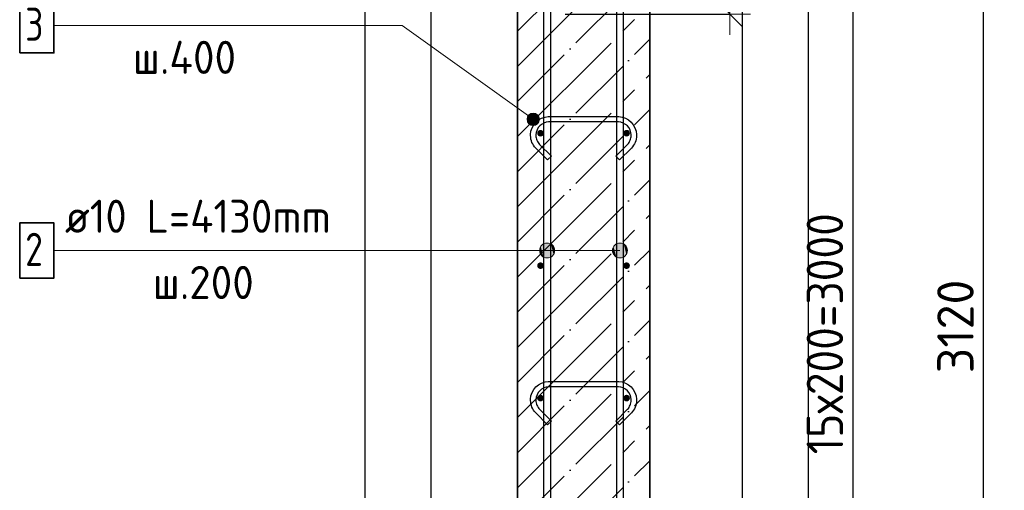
# Model space of a CAD drawing. Header units: millimetres. Extents: x -3026 to 47325, y -2839 to 55854.
# Tile 103 of 130: x 29354 to 30841, y 45522 to 46233. Entities that reach past the tile are written whole.
import ezdxf

# ---------------------------------------------------------------- set-up
doc = ezdxf.new("R2010")
doc.units = ezdxf.units.MM
doc.header["$PDMODE"] = 65
doc.linetypes.add('______11', pattern=[125, 100, -12.5, 0, -12.5])
doc.linetypes.add('______5', pattern=[275, 200, -25, 25, -25])
for name, color, linetype, lineweight in [('Standard', 7, 'Continuous', 25), ('Арм.стержн. вертикальными 1', 22, 'Continuous', 35), ('Арм.стержн.горизонт. 1', 180, 'Continuous', 35), ('Размерная линия_ общее', 7, 'Continuous', 13)]:
    doc.layers.add(name, color=color, linetype=linetype, lineweight=lineweight)
doc.layers.add('Арм.стержн.Стяжки', color=7, linetype='Continuous', lineweight=35, true_color=0x501e0f)
doc.styles.add('ISOCPEUR', font='ISOCPEUR')
doc.dimstyles.new('DIMSTYLE_3', dxfattribs={"dimtxt": 55, "dimasz": 62.5, "dimexe": 0, "dimexo": 0, "dimgap": 27.5, "dimtad": 2, "dimdec": 0, "dimrnd": 5, "dimzin": 12, "dimdsep": 46, "dimtxsty": 'ISOCPEUR', "dimblk1": 'ALL_ML_STRICH', "dimblk2": 'ALL_ML_STRICH', "dimsah": 1, "dimcen": 0, "dimclrd": 7, "dimclre": 256, "dimclrt": 7, "dimadec": 0, "dimazin": 0, "dimtfac": 1, "dimtdec": 0, "dimtix": 1, "dimtmove": 2, "dimatfit": 3, "dimfxl": 0, "dimtzin": 0, "dimlwd": 0, "dimlwe": -3, "dimarcsym": 0})

# ---------------------------------------------------------------- blocks, each defined once
blk = doc.blocks.new('ALL_ML_STRICH')
at = {"color": 0, "linetype": 'ByBlock', "lineweight": -2}
for p, q in [((0, -0.5), (0, 0.5)), ((-0.3, -0.3), (0.3, 0.3)), ((-1, 0), (0.5, 0))]:
    blk.add_line(p, q, dxfattribs=at)
blk = doc.blocks.new('*D83')
at = {"layer": 'DEFPOINTS', "color": 7, "linetype": 'Continuous', "lineweight": 13, "transparency": 33554687}
for p in [(30402.1, 47321.6), (30430.7, 44201.6), (30810, 44201.6)]:
    blk.add_point(p, dxfattribs=at)
at = {"layer": 'Размерная линия_ общее', "color": 253, "linetype": 'Continuous', "lineweight": -2, "true_color": 0xa0a0a0, "transparency": 33554687}
for p, q in [((30422.1, 47321.6), (30810, 47321.6)), ((30450.7, 44201.6), (30810, 44201.6))]:
    blk.add_line(p, q, dxfattribs=at)
at = {"layer": 'Размерная линия_ общее', "color": 7, "linetype": 'Continuous', "lineweight": -2, "transparency": 33554687}
blk.add_line((30810, 44201.6), (30810, 47321.6), dxfattribs=at)
at = {"layer": 'Размерная линия_ общее', "color": 7, "linetype": 'Continuous', "lineweight": 13, "transparency": 33554687, "xscale": 62.5, "yscale": 62.5, "zscale": 62.5}
for p, rotation in [((30810, 47321.6), 90), ((30810, 44201.6), 270)]:
    blk.add_blockref('ALL_ML_STRICH', p, dxfattribs=dict(at, rotation=rotation))
at = {"layer": 'Размерная линия_ общее', "color": 7, "linetype": 'Continuous', "lineweight": 13, "transparency": 33554687, "insert": (30767.5, 45769.8), "char_height": 55, "width": 220, "attachment_point": 5, "rotation": 90, "style": 'ISOCPEUR'}
blk.add_mtext('\\A1;{3120}', dxfattribs=at)
blk = doc.blocks.new('*D86')
at = {"layer": 'DEFPOINTS', "color": 7, "linetype": 'Continuous', "lineweight": 13, "transparency": 33554687}
for p in [(30270.9, 47261.6), (30270.9, 44261.6), (30612.8, 44261.6)]:
    blk.add_point(p, dxfattribs=at)
at = {"layer": 'Размерная линия_ общее', "color": 253, "linetype": 'Continuous', "lineweight": -2, "true_color": 0xa0a0a0, "transparency": 33554687}
for p, q in [((30290.9, 47261.6), (30612.8, 47261.6)), ((30290.9, 44261.6), (30612.8, 44261.6))]:
    blk.add_line(p, q, dxfattribs=at)
at = {"layer": 'Размерная линия_ общее', "color": 7, "linetype": 'Continuous', "lineweight": -2, "transparency": 33554687}
blk.add_line((30612.8, 44261.6), (30612.8, 47261.6), dxfattribs=at)
at = {"layer": 'Размерная линия_ общее', "color": 7, "linetype": 'Continuous', "lineweight": 13, "transparency": 33554687, "xscale": 62.5, "yscale": 62.5, "zscale": 62.5}
for p, rotation in [((30612.8, 47261.6), 90), ((30612.8, 44261.6), 270)]:
    blk.add_blockref('ALL_ML_STRICH', p, dxfattribs=dict(at, rotation=rotation))
at = {"layer": 'Размерная линия_ общее', "color": 7, "linetype": 'Continuous', "lineweight": 13, "transparency": 33554687, "insert": (30542.8, 45576.6), "char_height": 55, "width": 2.75, "attachment_point": 1, "rotation": 90, "line_spacing_factor": 0.60241, "style": 'ISOCPEUR'}
blk.add_mtext('\\W0.91;15х200=3000', dxfattribs=at)
blk = doc.blocks.new('*D90')
at = {"layer": 'DEFPOINTS', "color": 7, "linetype": 'Continuous', "lineweight": 13, "transparency": 33554687}
for p in [(30305.9, 47321.6), (30157.9, 46241.6), (30426.7, 46241.6)]:
    blk.add_point(p, dxfattribs=at)
at = {"layer": 'Размерная линия_ общее', "color": 253, "linetype": 'Continuous', "lineweight": -2, "true_color": 0xa0a0a0, "transparency": 33554687}
for p, q in [((30325.9, 47321.6), (30426.7, 47321.6)), ((30177.9, 46241.6), (30426.7, 46241.6))]:
    blk.add_line(p, q, dxfattribs=at)
at = {"layer": 'Размерная линия_ общее', "color": 7, "linetype": 'Continuous', "lineweight": -2, "transparency": 33554687}
blk.add_line((30426.7, 46241.6), (30426.7, 47321.6), dxfattribs=at)
at = {"layer": 'Размерная линия_ общее', "color": 7, "linetype": 'Continuous', "lineweight": 13, "transparency": 33554687, "xscale": 62.5, "yscale": 62.5, "zscale": 62.5}
for p, rotation in [((30426.7, 47321.6), 90), ((30426.7, 46241.6), 270)]:
    blk.add_blockref('ALL_ML_STRICH', p, dxfattribs=dict(at, rotation=rotation))
at = {"layer": 'Размерная линия_ общее', "color": 7, "linetype": 'Continuous', "lineweight": 13, "transparency": 33554687, "insert": (30384.2, 46789.8), "char_height": 55, "width": 220, "attachment_point": 5, "rotation": 90, "style": 'ISOCPEUR'}
blk.add_mtext('\\A1;{1080}', dxfattribs=at)

msp = doc.modelspace()

# ---------------------------------------------------------------- hatches: boundary and pattern name
at = {"layer": 'Арм.стержн. вертикальными 1', "linetype": 'Continuous', "lineweight": 13, "transparency": 33554687}
for points in [[(30141.2, 45878.9), (30141.2, 45890.2), (30139.6, 45884.5)], [(30141.2, 45878.9), (30141.2, 45890.2), (30139.6, 45884.5)], [(30141.2, 45890.2), (30145.2, 45874.9), (30145.2, 45894.2)], [(30141.2, 45890.2), (30145.2, 45874.9), (30145.2, 45894.2)], [(30141.2, 45890.2), (30141.2, 45878.9), (30145.2, 45874.9)], [(30141.2, 45890.2), (30141.2, 45878.9), (30145.2, 45874.9)], [(30145.2, 45894.2), (30150.9, 45873.3), (30150.9, 45895.8)], [(30145.2, 45894.2), (30150.9, 45873.3), (30150.9, 45895.8)], [(30145.2, 45894.2), (30145.2, 45874.9), (30150.9, 45873.3)], [(30145.2, 45894.2), (30145.2, 45874.9), (30150.9, 45873.3)], [(30150.9, 45895.8), (30150.9, 45873.3), (30156.5, 45874.9)], [(30150.9, 45895.8), (30156.5, 45874.9), (30156.5, 45894.2)], [(30150.9, 45895.8), (30150.9, 45873.3), (30156.5, 45874.9)], [(30150.9, 45895.8), (30156.5, 45874.9), (30156.5, 45894.2)], [(30156.5, 45894.2), (30156.5, 45874.9), (30160.5, 45878.9)], [(30156.5, 45894.2), (30160.5, 45878.9), (30160.5, 45890.2)], [(30156.5, 45894.2), (30156.5, 45874.9), (30160.5, 45878.9)], [(30156.5, 45894.2), (30160.5, 45878.9), (30160.5, 45890.2)], [(30160.5, 45890.2), (30160.5, 45878.9), (30162.1, 45884.5)], [(30160.5, 45890.2), (30160.5, 45878.9), (30162.1, 45884.5)], [(30251.2, 45878.9), (30251.2, 45890.2), (30249.6, 45884.5)], [(30251.2, 45878.9), (30251.2, 45890.2), (30249.6, 45884.5)], [(30251.2, 45890.2), (30255.2, 45874.9), (30255.2, 45894.2)], [(30251.2, 45890.2), (30255.2, 45874.9), (30255.2, 45894.2)], [(30251.2, 45890.2), (30251.2, 45878.9), (30255.2, 45874.9)], [(30251.2, 45890.2), (30251.2, 45878.9), (30255.2, 45874.9)], [(30255.2, 45894.2), (30260.9, 45873.3), (30260.9, 45895.8)], [(30255.2, 45894.2), (30260.9, 45873.3), (30260.9, 45895.8)], [(30255.2, 45894.2), (30255.2, 45874.9), (30260.9, 45873.3)], [(30255.2, 45894.2), (30255.2, 45874.9), (30260.9, 45873.3)], [(30260.9, 45895.8), (30260.9, 45873.3), (30266.5, 45874.9)], [(30260.9, 45895.8), (30266.5, 45874.9), (30266.5, 45894.2)], [(30260.9, 45895.8), (30260.9, 45873.3), (30266.5, 45874.9)], [(30260.9, 45895.8), (30266.5, 45874.9), (30266.5, 45894.2)], [(30266.5, 45894.2), (30266.5, 45874.9), (30270.5, 45878.9)], [(30266.5, 45894.2), (30270.5, 45878.9), (30270.5, 45890.2)], [(30266.5, 45894.2), (30266.5, 45874.9), (30270.5, 45878.9)], [(30266.5, 45894.2), (30270.5, 45878.9), (30270.5, 45890.2)], [(30270.5, 45890.2), (30270.5, 45878.9), (30272.1, 45884.5)], [(30270.5, 45890.2), (30270.5, 45878.9), (30272.1, 45884.5)]]:
    msp.add_hatch(color=7, dxfattribs=at).paths.add_polyline_path(points)
at = {"layer": 'Арм.стержн.горизонт. 1', "linetype": 'Continuous', "lineweight": 50, "transparency": 33554687}
for points in [[(30145.9, 46061.6), (30145.5, 46063.5), (30144.4, 46065.1), (30142.8, 46066.2), (30140.9, 46066.6), (30138.9, 46066.2), (30137.3, 46065.1), (30136.2, 46063.5), (30135.9, 46061.6), (30136.2, 46059.6), (30137.3, 46058), (30138.9, 46056.9), (30140.9, 46056.6), (30142.8, 46056.9), (30144.4, 46058), (30145.5, 46059.6)], [(30275.9, 46061.6), (30275.5, 46063.5), (30274.4, 46065.1), (30272.8, 46066.2), (30270.9, 46066.6), (30268.9, 46066.2), (30267.3, 46065.1), (30266.2, 46063.5), (30265.9, 46061.6), (30266.2, 46059.6), (30267.3, 46058), (30268.9, 46056.9), (30270.9, 46056.6), (30272.8, 46056.9), (30274.4, 46058), (30275.5, 46059.6)], [(30145.9, 45861.6), (30145.5, 45863.5), (30144.4, 45865.1), (30142.8, 45866.2), (30140.9, 45866.6), (30138.9, 45866.2), (30137.3, 45865.1), (30136.2, 45863.5), (30135.9, 45861.6), (30136.2, 45859.6), (30137.3, 45858), (30138.9, 45856.9), (30140.9, 45856.6), (30142.8, 45856.9), (30144.4, 45858), (30145.5, 45859.6)], [(30275.9, 45861.6), (30275.5, 45863.5), (30274.4, 45865.1), (30272.8, 45866.2), (30270.9, 45866.6), (30268.9, 45866.2), (30267.3, 45865.1), (30266.2, 45863.5), (30265.9, 45861.6), (30266.2, 45859.6), (30267.3, 45858), (30268.9, 45856.9), (30270.9, 45856.6), (30272.8, 45856.9), (30274.4, 45858), (30275.5, 45859.6)], [(30145.9, 45661.6), (30145.5, 45663.5), (30144.4, 45665.1), (30142.8, 45666.2), (30140.9, 45666.6), (30138.9, 45666.2), (30137.3, 45665.1), (30136.2, 45663.5), (30135.9, 45661.6), (30136.2, 45659.6), (30137.3, 45658), (30138.9, 45656.9), (30140.9, 45656.6), (30142.8, 45656.9), (30144.4, 45658), (30145.5, 45659.6)], [(30275.9, 45661.6), (30275.5, 45663.5), (30274.4, 45665.1), (30272.8, 45666.2), (30270.9, 45666.6), (30268.9, 45666.2), (30267.3, 45665.1), (30266.2, 45663.5), (30265.9, 45661.6), (30266.2, 45659.6), (30267.3, 45658), (30268.9, 45656.9), (30270.9, 45656.6), (30272.8, 45656.9), (30274.4, 45658), (30275.5, 45659.6)]]:
    msp.add_hatch(color=4, dxfattribs=at).paths.add_polyline_path(points)
at = {"layer": 'Арм.стержн.Стяжки', "linetype": 'Continuous', "lineweight": 13, "transparency": 33554687}
for points in [[(30120.6, 46083.5), (30126, 46091.1), (30122.2, 46088)], [(30126, 46091.1), (30120.6, 46083.5), (30121.3, 46078.7)], [(30126, 46091.1), (30121.3, 46078.7), (30130.7, 46091.8)], [(30130.7, 46091.8), (30121.3, 46078.7), (30124.4, 46074.9)], [(30130.7, 46091.8), (30124.4, 46074.9), (30135.3, 46090.2)], [(30135.3, 46090.2), (30124.4, 46074.9), (30129, 46073.3)], [(30135.3, 46090.2), (30129, 46073.3), (30138.4, 46086.4)], [(30138.4, 46086.4), (30129, 46073.3), (30133.7, 46074.1)], [(30138.4, 46086.4), (30133.7, 46074.1), (30139.1, 46081.7)], [(30139.1, 46081.7), (30133.7, 46074.1), (30137.5, 46077.1)]]:
    msp.add_hatch(color=7, dxfattribs=at).paths.add_polyline_path(points)

# ---------------------------------------------------------------- linework, layer by layer
at = {"color": 52, "linetype": 'Continuous', "lineweight": -3, "transparency": 33554687}
for p, q in [((29975.8, 43743.4), (29975.8, 48630.8)), ((29975.8, 43743.4), (29975.8, 48630.8)), ((30445.8, 43743.4), (30445.8, 48630.8)), ((30445.8, 43743.4), (30445.8, 48630.8))]:
    msp.add_line(p, q, dxfattribs=at)
at = {"layer": 'Standard', "color": 7, "linetype": 'Continuous', "lineweight": 35, "transparency": 33554687}
for p, q in [((30105.9, 47321.6), (30105.9, 44201.6)), ((30305.9, 44201.6), (30305.9, 47321.6))]:
    msp.add_line(p, q, dxfattribs=at)
at = {"layer": 'Standard', "color": 253, "linetype": '______11', "lineweight": -3, "true_color": 0xababab, "transparency": 33554687}
for p, q in [((30105.9, 46215.5), (30305.9, 46415.5)), ((30105.9, 46109.5), (30305.9, 46309.5)), ((30105.9, 46003.4), (30305.9, 46203.4)), ((30105.9, 45897.3), (30305.9, 46097.3)), ((30105.9, 45791.3), (30305.9, 45991.3)), ((30105.9, 45685.2), (30305.9, 45885.2)), ((30105.9, 45579.1), (30305.9, 45779.1)), ((30105.9, 45473.1), (30305.9, 45673.1)), ((30105.9, 45367), (30305.9, 45567))]:
    msp.add_line(p, q, dxfattribs=at)
at = {"layer": 'Standard', "color": 253, "linetype": '______5', "lineweight": -3, "true_color": 0xababab, "transparency": 33554687}
for p, q in [((30105.9, 46162.5), (30305.9, 46362.5)), ((30105.9, 46056.4), (30305.9, 46256.4)), ((30105.9, 45950.4), (30305.9, 46150.4)), ((30105.9, 45844.3), (30305.9, 46044.3)), ((30105.9, 45738.2), (30305.9, 45938.2)), ((30105.9, 45632.2), (30305.9, 45832.2)), ((30105.9, 45526.1), (30305.9, 45726.1)), ((30105.9, 45420), (30305.9, 45620))]:
    msp.add_line(p, q, dxfattribs=at)
at = {"layer": 'Standard', "color": 7, "linetype": 'Continuous', "lineweight": 25, "transparency": 33554687}
msp.add_lwpolyline([(29875.8, 43643.4), (30545.8, 43643.4), (30545.8, 48730.8), (29875.8, 48730.8), (29875.8, 43643.4)], dxfattribs=at)
at = {"layer": 'Арм.стержн. вертикальными 1', "color": 7, "linetype": 'Continuous', "lineweight": 13, "transparency": 33554687}
for p, q in [((30150.9, 45895.8), (30150.9, 45895.8)), ((30150.9, 45895.8), (30150.9, 45895.8)), ((30260.9, 45895.8), (30260.9, 45895.8)), ((30260.9, 45895.8), (30260.9, 45895.8)), ((29406, 45884.5), (29998, 45884.5)), ((29998, 45884.5), (30150.9, 45884.5)), ((29998, 45884.5), (30150.9, 45884.5)), ((29998, 45884.5), (30260.9, 45884.5)), ((29998, 45884.5), (30260.9, 45884.5)), ((30139.6, 45884.5), (30139.6, 45884.5)), ((30139.6, 45884.5), (30139.6, 45884.5)), ((30150.9, 45873.3), (30150.9, 45873.3)), ((30150.9, 45873.3), (30150.9, 45873.3)), ((30162.1, 45884.5), (30162.1, 45884.5)), ((30162.1, 45884.5), (30162.1, 45884.5)), ((30249.6, 45884.5), (30249.6, 45884.5)), ((30249.6, 45884.5), (30249.6, 45884.5)), ((30260.9, 45873.3), (30260.9, 45873.3)), ((30260.9, 45873.3), (30260.9, 45873.3)), ((30272.1, 45884.5), (30272.1, 45884.5)), ((30272.1, 45884.5), (30272.1, 45884.5))]:
    msp.add_line(p, q, dxfattribs=at)
at = {"layer": 'Арм.стержн. вертикальными 1', "color": 4, "linetype": 'Continuous', "lineweight": 25, "transparency": 33554687}
for points in [[(30145.9, 44201.6), (30145.9, 48331.6), (30155.9, 48331.6), (30155.9, 44201.6), (30145.9, 44201.6)], [(30145.9, 44201.6), (30145.9, 48331.6), (30155.9, 48331.6), (30155.9, 44201.6), (30145.9, 44201.6)], [(30255.9, 44201.6), (30255.9, 48331.6), (30265.9, 48331.6), (30265.9, 44201.6), (30255.9, 44201.6)], [(30255.9, 44201.6), (30255.9, 48331.6), (30265.9, 48331.6), (30265.9, 44201.6), (30255.9, 44201.6)]]:
    msp.add_lwpolyline(points, dxfattribs=at)
at = {"layer": 'Арм.стержн. вертикальными 1', "color": 7, "linetype": 'Continuous', "lineweight": 35, "transparency": 33554687}
msp.add_lwpolyline([(29354.4, 45842.9), (29406, 45842.9), (29406, 45926.2), (29354.4, 45926.2), (29354.4, 45842.9)], dxfattribs=at)
at = {"layer": 'Арм.стержн. вертикальными 1', "color": 7, "linetype": 'Continuous', "lineweight": 13, "transparency": 33554687}
for centre in [(30150.9, 45884.5), (30150.9, 45884.5), (30260.9, 45884.5), (30260.9, 45884.5)]:
    msp.add_circle(centre, 11.3, dxfattribs=at)
at = {"layer": 'Арм.стержн.Стяжки', "color": 7, "linetype": 'Continuous', "lineweight": 13, "transparency": 33554687}
for p, q in [((29406, 46224.5), (29932, 46224.5)), ((29932, 46224.5), (30129.9, 46082.6)), ((30122.2, 46088), (30122.2, 46088)), ((30135.3, 46090.2), (30135.3, 46090.2)), ((30124.4, 46074.9), (30124.4, 46074.9)), ((30137.5, 46077.1), (30137.5, 46077.1))]:
    msp.add_line(p, q, dxfattribs=at)
at = {"layer": 'Арм.стержн.Стяжки', "color": 7, "linetype": 'Continuous', "lineweight": 35, "transparency": 33554687}
msp.add_lwpolyline([(29354.4, 46182.9), (29406, 46182.9), (29406, 46266.2), (29354.4, 46266.2), (29354.4, 46182.9)], dxfattribs=at)
at = {"layer": 'Арм.стержн.Стяжки', "color": 40, "linetype": 'Continuous', "lineweight": 25, "transparency": 33554687}
for points in [[(30254.4, 46026.8), (30272.3, 46044.7), (30273.5, 46046.1), (30274.6, 46047.6), (30275.5, 46049.2), (30276.3, 46050.9), (30277, 46052.6), (30277.4, 46054.4), (30277.7, 46056.3), (30277.9, 46058.2), (30277.9, 46059.3), (30277.4, 46062.9), (30276.1, 46066.6), (30274.3, 46070), (30272, 46072.7), (30269.3, 46075), (30265.9, 46076.9), (30262.2, 46078.1), (30258.6, 46078.6), (30153.1, 46078.6), (30149.5, 46078.1), (30145.8, 46076.9), (30142.5, 46075), (30139.7, 46072.7), (30137.4, 46070), (30135.6, 46066.6), (30134.4, 46062.9), (30133.9, 46059.3), (30133.9, 46058.2), (30134, 46056.3), (30134.3, 46054.4), (30134.8, 46052.6), (30135.4, 46050.9), (30136.2, 46049.2), (30137.1, 46047.6), (30138.2, 46046.1), (30139.4, 46044.7), (30157.3, 46026.8), (30151.6, 46021.2), (30133.6, 46039.2), (30131.9, 46041.1), (30130.4, 46043.3), (30129.1, 46045.5), (30128, 46047.8), (30127.1, 46050.3), (30126.5, 46052.8), (30126, 46055.4), (30125.9, 46057.9), (30125.9, 46059.9), (30126.5, 46064.8), (30128.2, 46069.8), (30130.8, 46074.5), (30134, 46078.4), (30137.9, 46081.6), (30142.6, 46084.2), (30147.7, 46085.9), (30152.5, 46086.6), (30259.2, 46086.6), (30264.1, 46085.9), (30269.1, 46084.2), (30273.8, 46081.6), (30277.7, 46078.4), (30280.9, 46074.5), (30283.5, 46069.8), (30285.2, 46064.8), (30285.9, 46059.9), (30285.9, 46057.9), (30285.7, 46055.4), (30285.3, 46052.8), (30284.6, 46050.3), (30283.7, 46047.8), (30282.6, 46045.5), (30281.3, 46043.3), (30279.8, 46041.1), (30278.1, 46039.2), (30260.1, 46021.2), (30254.4, 46026.8)], [(30254.4, 45626.8), (30272.3, 45644.7), (30273.5, 45646.1), (30274.6, 45647.6), (30275.5, 45649.2), (30276.3, 45650.9), (30277, 45652.6), (30277.4, 45654.4), (30277.7, 45656.3), (30277.9, 45658.2), (30277.9, 45659.3), (30277.4, 45662.9), (30276.1, 45666.6), (30274.3, 45670), (30272, 45672.7), (30269.3, 45675), (30265.9, 45676.9), (30262.2, 45678.1), (30258.6, 45678.6), (30153.1, 45678.6), (30149.5, 45678.1), (30145.8, 45676.9), (30142.5, 45675), (30139.7, 45672.7), (30137.4, 45670), (30135.6, 45666.6), (30134.4, 45662.9), (30133.9, 45659.3), (30133.9, 45658.2), (30134, 45656.3), (30134.3, 45654.4), (30134.8, 45652.6), (30135.4, 45650.9), (30136.2, 45649.2), (30137.1, 45647.6), (30138.2, 45646.1), (30139.4, 45644.7), (30157.3, 45626.8), (30151.6, 45621.2), (30133.6, 45639.2), (30131.9, 45641.1), (30130.4, 45643.3), (30129.1, 45645.5), (30128, 45647.8), (30127.1, 45650.3), (30126.5, 45652.8), (30126, 45655.4), (30125.9, 45657.9), (30125.9, 45659.9), (30126.5, 45664.8), (30128.2, 45669.8), (30130.8, 45674.5), (30134, 45678.4), (30137.9, 45681.6), (30142.6, 45684.2), (30147.7, 45685.9), (30152.5, 45686.6), (30259.2, 45686.6), (30264.1, 45685.9), (30269.1, 45684.2), (30273.8, 45681.6), (30277.7, 45678.4), (30280.9, 45674.5), (30283.5, 45669.8), (30285.2, 45664.8), (30285.9, 45659.9), (30285.9, 45657.9), (30285.7, 45655.4), (30285.3, 45652.8), (30284.6, 45650.3), (30283.7, 45647.8), (30282.6, 45645.5), (30281.3, 45643.3), (30279.8, 45641.1), (30278.1, 45639.2), (30260.1, 45621.2), (30254.4, 45626.8)]]:
    msp.add_lwpolyline(points, dxfattribs=at)
at = {"layer": 'Арм.стержн.Стяжки', "color": 7, "linetype": 'Continuous', "lineweight": 13, "transparency": 33554687}
msp.add_circle((30129.9, 46082.6), 9.37, dxfattribs=at)

# ---------------------------------------------------------------- texts
at = {"layer": 'Арм.стержн. вертикальными 1', "color": 7, "linetype": 'Continuous', "lineweight": 25, "transparency": 33554687, "char_height": 50, "attachment_point": 7, "style": 'ISOCPEUR'}
for s, insert, width in [('\\W0.94;ø10 L=4130mm ', (29422.7, 45911.2), 483.294), ('\\W0.78;2', (29362.7, 45861.2), 54.401), ('\\W0.95;ш.200 ', (29555.2, 45811.2), 218.666)]:
    msp.add_mtext(s, dxfattribs=dict(at, insert=insert, width=width))
at = {"layer": 'Арм.стержн.Стяжки', "color": 7, "linetype": 'Continuous', "lineweight": 25, "transparency": 33554687, "char_height": 50, "attachment_point": 7, "style": 'ISOCPEUR'}
for s, insert, width in [('\\W0.78;3', (29362.7, 46201.2), 54.401), ('\\W0.95;ш.400 ', (29525.2, 46151.2), 223.706)]:
    msp.add_mtext(s, dxfattribs=dict(at, insert=insert, width=width))

# ---------------------------------------------------------------- dimensions: what is measured, and where the dimension line sits
at = {"layer": 'Размерная линия_ общее', "color": 7, "linetype": 'Continuous', "lineweight": 13, "transparency": 33554687}
for base, p1, p2, picture, middle in [((30426.7, 47321.6), (30177.9, 46241.6), (30325.9, 47321.6), '*D90', (30384.2, 46789.8)), ((30810, 47321.6), (30450.7, 44201.6), (30422.1, 47321.6), '*D83', (30767.5, 45769.8))]:
    dim = msp.add_linear_dim(base=base, p1=p1, p2=p2, angle=90, dimstyle='DIMSTYLE_3', override={"dimpost": '<>', "dimclrd": 7, "dimclre": 253, "dimclrt": 7, "dimlwd": 0, "dimlwe": 65533}, dxfattribs=at)
    dim.commit()
    dim.dimension.update_dxf_attribs({"geometry": picture, "text_midpoint": middle, "dimtype": 160})
dim = msp.add_linear_dim(base=(30612.8, 47261.6), p1=(30290.9, 44261.6), p2=(30290.9, 47261.6), angle=90, text='\\W0.91;15х200=3000', dimstyle='DIMSTYLE_3', override={"dimpost": '<>', "dimclrd": 7, "dimclre": 253, "dimclrt": 7, "dimlwd": 0, "dimlwe": 65533}, dxfattribs=at)
dim.commit()
dim.dimension.update_dxf_attribs({"geometry": '*D86', "text_midpoint": (30585.3, 45761.6), "dimtype": 160})

doc.saveas('drawing.dxf')
